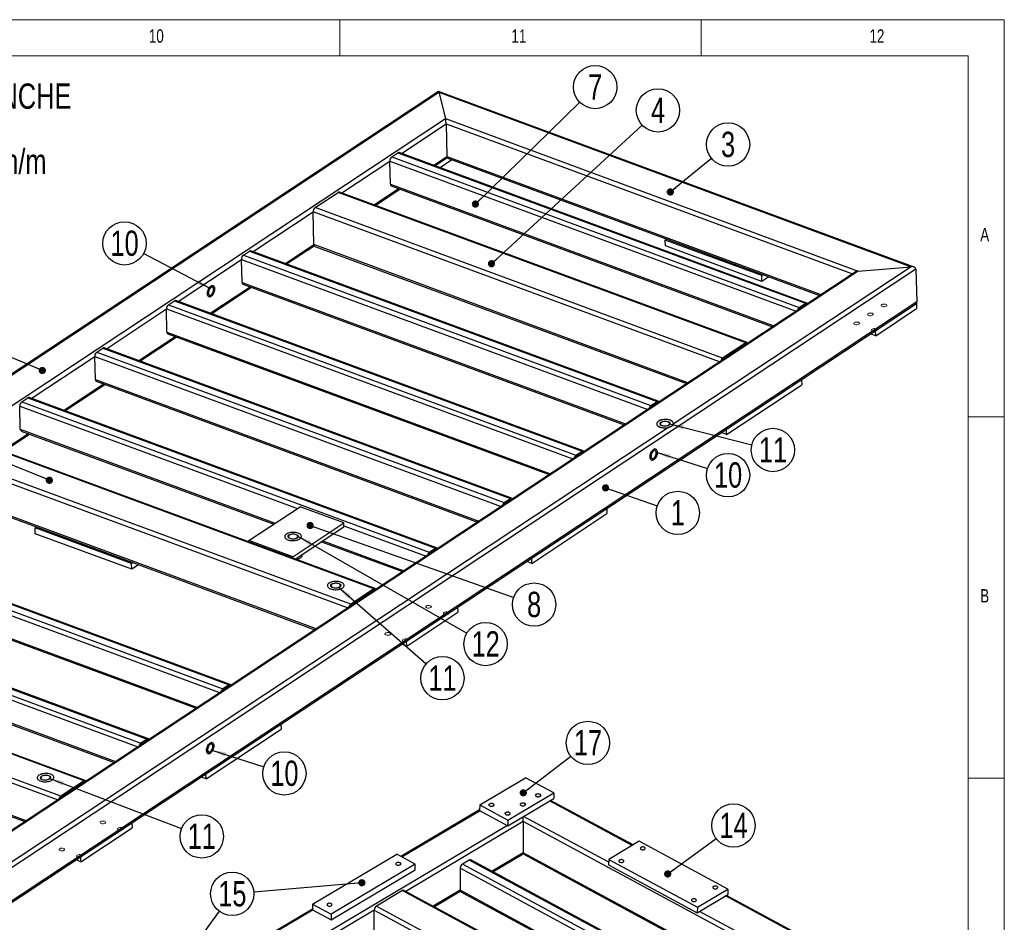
# Model space of a CAD drawing. Header units: millimetres. Extents: x 5 to 589, y 5 to 415.
# Tile 15 of 15: x 453 to 589, y 290 to 415. Entities that reach past the tile are written whole.
import ezdxf

# ---------------------------------------------------------------- set-up
doc = ezdxf.new("R2010")
doc.units = ezdxf.units.MM
doc.layers.add('NOTES', color=6, linetype='Continuous')
doc.layers.add('TRAIT-FINS', color=9, linetype='Continuous')
doc.layers.add('TRAIT-FORT', color=4, linetype='Continuous', lineweight=25)
doc.styles.add('SLDTEXTSTYLE0', font='TXT', dxfattribs={"width": 0.75})
doc.dimstyles.new('SLDDIMSTYLE8', dxfattribs={"dimtxt": 0.18, "dimasz": 1, "dimexe": 0, "dimexo": 0.0625, "dimgap": 0, "dimtad": 0, "dimtih": 1, "dimtoh": 1, "dimdec": 0, "dimrnd": 1e-09, "dimzin": 0, "dimdsep": 46, "dimtxsty": 'Standard', "dimblk1": 'DOT', "dimblk2": 'DOT', "dimsah": 1, "dimcen": 0.09, "dimadec": 0, "dimazin": 0, "dimtfac": 1, "dimtdec": 0, "dimtofl": 0, "dimtmove": 0, "dimatfit": 3, "dimldrblk": 'DOT', "dimfxl": 1, "dimfrac": 2, "dimtolj": 1, "dimtzin": 0, "dimarcsym": 0})
doc.dimstyles.new('SLDDIMSTYLE9', dxfattribs={"dimtxt": 0.18, "dimasz": 2, "dimexe": 0, "dimexo": 0.0625, "dimgap": 0, "dimtad": 0, "dimtih": 1, "dimtoh": 1, "dimdec": 0, "dimrnd": 1e-09, "dimzin": 0, "dimdsep": 46, "dimtxsty": 'Standard', "dimsah": 1, "dimcen": 0.09, "dimadec": 0, "dimazin": 0, "dimtfac": 2, "dimtdec": 0, "dimtofl": 0, "dimtmove": 0, "dimatfit": 3, "dimfxl": 1, "dimfrac": 2, "dimtolj": 1, "dimtzin": 0, "dimarcsym": 0})

# ---------------------------------------------------------------- blocks, each defined once
blk = doc.blocks.new('SW_NOTE_0')
at = {"layer": 'NOTES', "color": 0, "char_height": 3.5, "attachment_point": 1, "style": 'SLDTEXTSTYLE0'}
for s, insert in [('SOUDURES :  A=3 CONTINUE ETANCHE', (0, 4.51)), ('TOLERANCE GENERALE : ± 1 mm', (0, -0.01)), ('TOLERANCE DE PLANEITE : ± 1 mm/m', (0, -4.54)), ('PEINTURE EPOXY EP: 60µ', (0, -9.07)), ('COULEUR : BLANC RAL 9010', (0, -13.59))]:
    blk.add_mtext(s, dxfattribs=dict(at, insert=insert))
blk = doc.blocks.new('SW_NOTE_7')
at = {"layer": 'NOTES', "color": 0}
blk.add_circle((2.83, -0.98), 3, dxfattribs=at)
at = {"layer": 'NOTES', "color": 0, "insert": (2.84, 0.79), "char_height": 3.5, "attachment_point": 2, "style": 'SLDTEXTSTYLE0'}
blk.add_mtext('1', dxfattribs=at)
blk = doc.blocks.new('_DOT')
at = {"color": 0, "linetype": 'ByBlock', "lineweight": -2}
blk.add_line((-0.5, 0), (-1, 0), dxfattribs=at)
at = {"color": 0, "linetype": 'ByBlock', "const_width": 0.5}
blk.add_lwpolyline([(-0.25, 0, 1), (0.25, 0, 1)], format="xyb", close=True, dxfattribs=at)
blk = doc.blocks.new('SW_NOTE_8')
at = {"layer": 'NOTES', "color": 0}
blk.add_circle((2.31, 1.9), 3, dxfattribs=at)
at = {"layer": 'NOTES', "color": 0, "insert": (2.32, 3.67), "char_height": 3.5, "attachment_point": 2, "style": 'SLDTEXTSTYLE0'}
blk.add_mtext('3', dxfattribs=at)
blk = doc.blocks.new('SW_NOTE_11')
at = {"layer": 'NOTES', "color": 0}
blk.add_circle((2.2, 2.03), 3, dxfattribs=at)
at = {"layer": 'NOTES', "color": 0, "insert": (2.21, 3.8), "char_height": 3.5, "attachment_point": 2, "style": 'SLDTEXTSTYLE0'}
blk.add_mtext('4', dxfattribs=at)
blk = doc.blocks.new('SW_NOTE_14')
at = {"layer": 'NOTES', "color": 0}
blk.add_circle((2.14, 2.09), 3, dxfattribs=at)
at = {"layer": 'NOTES', "color": 0, "insert": (2.15, 3.86), "char_height": 3.5, "attachment_point": 2, "style": 'SLDTEXTSTYLE0'}
blk.add_mtext('7', dxfattribs=at)
blk = doc.blocks.new('SW_NOTE_16')
at = {"layer": 'NOTES', "color": 0}
blk.add_circle((2.82, -1), 3, dxfattribs=at)
at = {"layer": 'NOTES', "color": 0, "insert": (2.83, 0.77), "char_height": 3.5, "attachment_point": 2, "style": 'SLDTEXTSTYLE0'}
blk.add_mtext('8', dxfattribs=at)
blk = doc.blocks.new('SW_NOTE_17')
at = {"layer": 'NOTES', "color": 0}
blk.add_circle((2.85, -0.91), 3, dxfattribs=at)
at = {"layer": 'NOTES', "color": 0, "insert": (2.86, 0.86), "char_height": 3.5, "attachment_point": 2, "style": 'SLDTEXTSTYLE0'}
blk.add_mtext('10', dxfattribs=at)
blk = doc.blocks.new('SW_NOTE_18')
at = {"layer": 'NOTES', "color": 0}
blk.add_circle((2.9, -0.73), 3, dxfattribs=at)
at = {"layer": 'NOTES', "color": 0, "insert": (2.91, 1.04), "char_height": 3.5, "attachment_point": 2, "style": 'SLDTEXTSTYLE0'}
blk.add_mtext('11', dxfattribs=at)
blk = doc.blocks.new('SW_NOTE_19')
at = {"layer": 'NOTES', "color": 0}
blk.add_circle((2.25, -1.97), 3, dxfattribs=at)
at = {"layer": 'NOTES', "color": 0, "insert": (2.26, -0.2), "char_height": 3.5, "attachment_point": 2, "style": 'SLDTEXTSTYLE0'}
blk.add_mtext('11', dxfattribs=at)
blk = doc.blocks.new('SW_NOTE_20')
at = {"layer": 'NOTES', "color": 0}
blk.add_circle((2.8, -1.07), 3, dxfattribs=at)
at = {"layer": 'NOTES', "color": 0, "insert": (2.81, 0.7), "char_height": 3.5, "attachment_point": 2, "style": 'SLDTEXTSTYLE0'}
blk.add_mtext('11', dxfattribs=at)
blk = doc.blocks.new('SW_NOTE_21')
at = {"layer": 'NOTES', "color": 0}
blk.add_circle((2.85, -0.91), 3, dxfattribs=at)
at = {"layer": 'NOTES', "color": 0, "insert": (2.86, 0.86), "char_height": 3.5, "attachment_point": 2, "style": 'SLDTEXTSTYLE0'}
blk.add_mtext('10', dxfattribs=at)
blk = doc.blocks.new('SW_NOTE_23')
at = {"layer": 'NOTES', "color": 0}
blk.add_circle((-2.65, 1.39), 3, dxfattribs=at)
at = {"layer": 'NOTES', "color": 0, "insert": (-2.64, 3.16), "char_height": 3.5, "attachment_point": 2, "style": 'SLDTEXTSTYLE0'}
blk.add_mtext('10', dxfattribs=at)
blk = doc.blocks.new('SW_NOTE_25')
at = {"layer": 'NOTES', "color": 0}
blk.add_circle((2.6, -1.49), 3, dxfattribs=at)
at = {"layer": 'NOTES', "color": 0, "insert": (2.61, 0.28), "char_height": 3.5, "attachment_point": 2, "style": 'SLDTEXTSTYLE0'}
blk.add_mtext('12', dxfattribs=at)
blk = doc.blocks.new('SW_NOTE_27')
at = {"layer": 'NOTES', "color": 0}
blk.add_circle((2.41, 1.77), 3, dxfattribs=at)
at = {"layer": 'NOTES', "color": 0, "insert": (2.42, 3.54), "char_height": 3.5, "attachment_point": 2, "style": 'SLDTEXTSTYLE0'}
blk.add_mtext('14', dxfattribs=at)
blk = doc.blocks.new('SW_NOTE_29')
at = {"layer": 'NOTES', "color": 0}
blk.add_circle((2.37, 1.83), 3, dxfattribs=at)
at = {"layer": 'NOTES', "color": 0, "insert": (2.38, 3.6), "char_height": 3.5, "attachment_point": 2, "style": 'SLDTEXTSTYLE0'}
blk.add_mtext('17', dxfattribs=at)
blk = doc.blocks.new('SW_NOTE_32')
at = {"layer": 'NOTES', "color": 0}
blk.add_circle((-2.98, -0.25), 3, dxfattribs=at)
at = {"layer": 'NOTES', "color": 0, "insert": (-2.97, 1.51), "char_height": 3.5, "attachment_point": 2, "style": 'SLDTEXTSTYLE0'}
blk.add_mtext('15', dxfattribs=at)

msp = doc.modelspace()

# ---------------------------------------------------------------- linework, layer by layer
at = {"lineweight": 18}
for p, q in [((589, 415), (5, 415)), ((497, 415), (497, 410)), ((547, 410), (547, 415)), ((589, 5), (589, 415)), ((584, 410), (10, 410)), ((584, 10), (584, 410)), ((584, 360), (589, 360)), ((589, 310), (584, 310))]:
    msp.add_line(p, q, dxfattribs=at)
at = {"layer": 'TRAIT-FINS', "lineweight": 18, "flags": 128}
for points in [[(572.1, 375.3), (572.23, 375.26), (572.38, 375.26), (572.53, 375.29), (572.64, 375.34), (572.71, 375.41), (572.72, 375.48), (572.67, 375.55), (572.57, 375.61), (572.44, 375.64), (572.29, 375.64), (572.15, 375.62), (572.03, 375.56), (571.96, 375.5), (571.95, 375.42), (572, 375.35), (572.1, 375.3)], [(570.21, 374.05), (570.34, 374.01), (570.49, 374.01), (570.64, 374.04), (570.75, 374.09), (570.82, 374.16), (570.83, 374.23), (570.78, 374.3), (570.68, 374.36), (570.55, 374.39), (570.4, 374.39), (570.26, 374.36), (570.14, 374.31), (570.08, 374.25), (570.06, 374.17), (570.11, 374.1), (570.21, 374.05)], [(568.32, 372.8), (568.45, 372.76), (568.6, 372.76), (568.75, 372.79), (568.86, 372.84), (568.93, 372.91), (568.94, 372.98), (568.89, 373.05), (568.79, 373.11), (568.66, 373.14), (568.51, 373.14), (568.37, 373.11), (568.25, 373.06), (568.19, 373), (568.18, 372.92), (568.22, 372.85), (568.32, 372.8)], [(570.75, 371.9), (570.88, 371.87), (571.03, 371.87), (571.17, 371.89), (571.29, 371.94), (571.35, 372.01), (571.37, 372.09), (571.32, 372.16), (571.22, 372.21), (571.09, 372.24), (570.94, 372.25), (570.79, 372.22), (570.68, 372.17), (570.61, 372.1), (570.6, 372.02), (570.65, 371.95), (570.75, 371.9)], [(542.47, 359.37), (542.65, 359.27), (542.74, 359.13), (542.72, 358.99), (542.59, 358.86), (542.38, 358.76), (542.11, 358.71), (541.82, 358.72), (541.57, 358.78), (541.38, 358.88), (541.29, 359.02), (541.31, 359.16), (541.44, 359.29), (541.65, 359.39), (541.92, 359.44), (542.21, 359.43), (542.47, 359.37)], [(490.96, 343.75), (491.15, 343.65), (491.24, 343.51), (491.22, 343.37), (491.09, 343.24), (490.87, 343.14), (490.6, 343.09), (490.32, 343.1), (490.06, 343.16), (489.87, 343.26), (489.78, 343.39), (489.8, 343.54), (489.93, 343.67), (490.15, 343.77), (490.42, 343.82), (490.71, 343.81), (490.96, 343.75)], [(496.87, 336.97), (497.06, 336.86), (497.15, 336.73), (497.13, 336.58), (497, 336.45), (496.78, 336.36), (496.51, 336.31), (496.23, 336.31), (495.97, 336.37), (495.78, 336.47), (495.69, 336.61), (495.71, 336.75), (495.84, 336.88), (496.06, 336.98), (496.33, 337.03), (496.62, 337.02), (496.87, 336.97)], [(509.04, 333.57), (509.17, 333.54), (509.32, 333.54), (509.47, 333.56), (509.58, 333.61), (509.65, 333.68), (509.66, 333.76), (509.61, 333.83), (509.51, 333.88), (509.38, 333.91), (509.23, 333.91), (509.09, 333.89), (508.97, 333.84), (508.9, 333.77), (508.89, 333.69), (508.94, 333.62), (509.04, 333.57)], [(511.47, 332.67), (511.6, 332.64), (511.75, 332.64), (511.89, 332.67), (512.01, 332.72), (512.07, 332.79), (512.08, 332.86), (512.04, 332.93), (511.94, 332.99), (511.8, 333.02), (511.66, 333.02), (511.51, 332.99), (511.4, 332.94), (511.33, 332.87), (511.32, 332.8), (511.37, 332.73), (511.47, 332.67)], [(503.37, 329.82), (503.5, 329.79), (503.65, 329.78), (503.8, 329.81), (503.91, 329.86), (503.98, 329.93), (503.99, 330.01), (503.94, 330.08), (503.84, 330.13), (503.71, 330.16), (503.56, 330.16), (503.42, 330.14), (503.3, 330.09), (503.24, 330.02), (503.23, 329.94), (503.27, 329.87), (503.37, 329.82)], [(505.8, 328.92), (505.93, 328.89), (506.08, 328.89), (506.22, 328.92), (506.34, 328.97), (506.4, 329.04), (506.42, 329.11), (506.37, 329.18), (506.27, 329.23), (506.14, 329.27), (505.99, 329.27), (505.84, 329.24), (505.73, 329.19), (505.66, 329.12), (505.65, 329.05), (505.7, 328.98), (505.8, 328.92)], [(456.68, 310.37), (456.87, 310.27), (456.96, 310.13), (456.94, 309.99), (456.81, 309.86), (456.59, 309.76), (456.32, 309.71), (456.03, 309.72), (455.78, 309.78), (455.59, 309.88), (455.5, 310.01), (455.52, 310.16), (455.65, 310.29), (455.87, 310.38), (456.14, 310.43), (456.42, 310.43), (456.68, 310.37)], [(524.18, 307.46), (524.09, 307.53), (524.06, 307.61), (524.09, 307.7), (524.17, 307.77), (524.29, 307.82), (524.43, 307.83), (524.58, 307.82), (524.71, 307.77), (524.8, 307.7), (524.83, 307.62), (524.8, 307.54), (524.72, 307.47), (524.6, 307.42), (524.45, 307.4), (524.31, 307.41), (524.18, 307.46)], [(517.71, 306.15), (517.63, 306.22), (517.59, 306.3), (517.62, 306.39), (517.7, 306.46), (517.82, 306.51), (517.97, 306.52), (518.11, 306.51), (518.24, 306.46), (518.33, 306.39), (518.36, 306.31), (518.34, 306.23), (518.26, 306.16), (518.13, 306.11), (517.99, 306.09), (517.84, 306.1), (517.71, 306.15)], [(522.06, 306.2), (521.98, 306.27), (521.94, 306.36), (521.97, 306.44), (522.05, 306.51), (522.17, 306.56), (522.32, 306.58), (522.46, 306.56), (522.59, 306.52), (522.68, 306.45), (522.71, 306.36), (522.69, 306.28), (522.61, 306.21), (522.48, 306.16), (522.34, 306.14), (522.19, 306.16), (522.06, 306.2)], [(463.93, 303.72), (464.06, 303.69), (464.21, 303.69), (464.35, 303.71), (464.47, 303.76), (464.54, 303.83), (464.55, 303.91), (464.5, 303.98), (464.4, 304.03), (464.27, 304.06), (464.12, 304.07), (463.97, 304.04), (463.86, 303.99), (463.79, 303.92), (463.78, 303.84), (463.83, 303.77), (463.93, 303.72)], [(519.95, 304.95), (519.86, 305.01), (519.83, 305.1), (519.85, 305.18), (519.93, 305.25), (520.05, 305.3), (520.2, 305.32), (520.35, 305.31), (520.47, 305.26), (520.56, 305.19), (520.59, 305.11), (520.57, 305.02), (520.49, 304.95), (520.37, 304.9), (520.22, 304.89), (520.07, 304.9), (519.95, 304.95)], [(466.36, 302.82), (466.49, 302.79), (466.64, 302.79), (466.78, 302.82), (466.9, 302.87), (466.96, 302.94), (466.97, 303.01), (466.93, 303.08), (466.83, 303.14), (466.69, 303.17), (466.54, 303.17), (466.4, 303.14), (466.29, 303.09), (466.22, 303.02), (466.21, 302.95), (466.26, 302.88), (466.36, 302.82)], [(458.26, 299.97), (458.39, 299.94), (458.54, 299.94), (458.69, 299.96), (458.8, 300.01), (458.87, 300.08), (458.88, 300.16), (458.83, 300.23), (458.73, 300.28), (458.6, 300.31), (458.45, 300.31), (458.31, 300.29), (458.19, 300.24), (458.13, 300.17), (458.11, 300.09), (458.16, 300.02), (458.26, 299.97)], [(460.69, 299.07), (460.82, 299.04), (460.97, 299.04), (461.11, 299.07), (461.23, 299.12), (461.29, 299.19), (461.31, 299.26), (461.26, 299.33), (461.16, 299.39), (461.03, 299.42), (460.88, 299.42), (460.73, 299.39), (460.62, 299.34), (460.55, 299.27), (460.54, 299.2), (460.59, 299.13), (460.69, 299.07)]]:
    msp.add_lwpolyline(points, dxfattribs=at)
at = {"layer": 'TRAIT-FORT', "lineweight": 25}
for p, q in [((510.64, 405.06), (375.25, 315.48)), ((576.5, 380.76), (510.65, 405.06)), ((375.69, 315.62), (510.69, 404.95)), ((510.69, 404.95), (511.61, 401.3)), ((510.69, 404.95), (576.11, 380.81)), ((383.03, 316.22), (511.61, 401.3)), ((511.61, 401.3), (568.77, 380.21)), ((505.51, 396.49), (511.7, 400.58)), ((511.7, 400.58), (511.82, 396.05)), ((511.7, 400.58), (567.96, 379.82)), ((497.25, 391.02), (503.9, 395.42)), ((503.99, 392.22), (503.9, 395.42)), ((503.9, 395.42), (560.17, 374.66)), ((504.18, 396.01), (505.03, 396.57)), ((504.18, 396.01), (560.61, 375.18)), ((505.03, 396.57), (561.46, 375.75)), ((561.64, 375.78), (505.2, 396.6)), ((509.99, 394.84), (511.82, 396.05)), ((510.16, 394.77), (511.8, 395.86)), ((512.5, 395.59), (510.87, 394.51)), ((511.8, 395.86), (563.42, 376.81)), ((511.82, 396.05), (563.61, 376.94)), ((501.72, 389.37), (505.11, 391.61)), ((501.89, 389.3), (505.28, 391.55)), ((503.99, 392.22), (557.1, 372.63)), ((504.11, 391.98), (556.9, 372.5)), ((493.55, 388.98), (496.76, 391.1)), ((553.2, 370.28), (496.76, 391.1)), ((553.37, 370.31), (496.93, 391.13)), ((549.99, 368.15), (493.55, 388.98)), ((484.97, 382.89), (493.28, 388.39)), ((493.4, 383.86), (493.28, 388.39)), ((549.54, 367.63), (493.28, 388.39)), ((542.05, 384.5), (542.24, 384.62)), ((489.44, 381.24), (493.4, 383.86)), ((489.61, 381.18), (493.43, 383.7)), ((545.19, 364.75), (493.4, 383.86)), ((493.52, 383.61), (544.99, 364.62)), ((555.4, 379.57), (542.05, 384.5)), ((542.07, 383.7), (542.05, 384.5)), ((555.42, 378.77), (542.07, 383.7)), ((474.58, 376.01), (483.36, 381.82)), ((483.44, 378.63), (483.36, 381.82)), ((483.36, 381.82), (539.62, 361.06)), ((483.63, 382.41), (484.48, 382.97)), ((483.63, 382.41), (540.07, 361.59)), ((484.48, 382.97), (540.92, 362.15)), ((541.09, 362.18), (484.65, 383.01)), ((576.77, 380.46), (441.2, 290.76)), ((576.11, 380.81), (543.15, 359)), ((568.77, 380.21), (576.11, 380.81)), ((576.77, 380.46), (576.89, 375.93)), ((568.34, 380.07), (440.15, 295.24)), ((568.77, 380.21), (440.2, 295.13)), ((555.59, 379.7), (555.4, 379.57)), ((555.42, 378.77), (555.4, 379.57)), ((556.38, 379.41), (555.42, 378.77)), ((479.05, 374.36), (484.56, 378.01)), ((479.22, 374.3), (484.74, 377.95)), ((483.44, 378.63), (536.55, 359.03)), ((483.56, 378.38), (536.35, 358.9)), ((441.3, 286.04), (576.69, 375.62)), ((576.89, 375.93), (441.32, 286.23)), ((473.24, 375.54), (474.09, 376.1)), ((473.24, 375.54), (529.67, 354.71)), ((474.09, 376.1), (530.53, 355.27)), ((530.7, 355.31), (474.26, 376.13)), ((560.61, 375.18), (561.46, 375.75)), ((560.62, 374.98), (561.47, 375.55)), ((561.42, 375.51), (561.44, 375.5)), ((571.19, 371.25), (576.85, 375)), ((576.83, 375.76), (576.85, 375)), ((464.66, 369.45), (472.96, 374.95)), ((473.05, 371.75), (472.96, 374.95)), ((472.96, 374.95), (529.23, 354.19)), ((469.13, 367.8), (474.17, 371.14)), ((469.3, 367.74), (474.34, 371.07)), ((473.05, 371.75), (526.16, 352.15)), ((473.17, 371.5), (525.96, 352.03)), ((571.19, 371.25), (570.48, 371.51)), ((571.19, 371.25), (571.17, 371.97)), ((463.32, 368.97), (464.17, 369.53)), ((464.17, 369.53), (520.61, 348.71)), ((520.78, 348.74), (464.34, 369.57)), ((553.2, 370.28), (549.99, 368.15)), ((553.2, 370.08), (549.99, 367.95)), ((553.18, 370.03), (553.15, 370.04)), ((454.26, 362.57), (463.04, 368.38)), ((463.13, 365.19), (463.04, 368.38)), ((463.04, 368.38), (519.31, 347.62)), ((463.32, 368.97), (519.76, 348.15)), ((458.74, 360.92), (464.25, 364.57)), ((458.91, 360.86), (464.42, 364.51)), ((463.13, 365.19), (516.24, 345.59)), ((463.25, 364.94), (516.04, 345.46)), ((550.54, 357.59), (560.94, 364.47)), ((560.92, 365.19), (560.94, 364.47)), ((510.38, 341.87), (453.95, 362.69)), ((452.74, 358.31), (452.65, 361.51)), ((452.65, 361.51), (491.1, 347.32)), ((452.93, 362.09), (453.78, 362.66)), ((452.93, 362.09), (509.36, 341.27)), ((453.78, 362.66), (510.21, 341.83)), ((540.07, 361.59), (540.92, 362.15)), ((540.07, 361.39), (540.92, 361.95)), ((540.87, 361.92), (540.9, 361.91)), ((542.48, 358.56), (441.11, 291.48)), ((450.23, 355.3), (453.86, 357.7)), ((450.41, 355.23), (454.03, 357.63)), ((452.74, 358.31), (488.02, 345.29)), ((452.86, 358.06), (487.83, 345.16)), ((550.54, 357.59), (549.84, 357.85)), ((550.54, 357.59), (550.52, 358.31)), ((501.71, 336.21), (445.27, 357.03)), ((501.88, 336.24), (445.44, 357.06)), ((498.5, 334.08), (442.06, 354.91)), ((529.67, 354.71), (530.53, 355.27)), ((529.68, 354.51), (530.53, 355.07)), ((530.48, 355.04), (530.5, 355.03)), ((498.05, 333.56), (441.79, 354.32)), ((493.7, 330.68), (441.91, 349.79)), ((442.03, 349.54), (493.51, 330.55)), ((519.76, 348.15), (520.61, 348.71)), ((519.76, 347.95), (520.61, 348.51)), ((520.56, 348.48), (520.59, 348.47)), ((484.4, 342.89), (491.48, 347.58)), ((497.55, 345.34), (491.48, 347.58)), ((523.57, 339.74), (533.96, 346.62)), ((533.94, 347.34), (533.96, 346.62)), ((490.46, 340.65), (497.55, 345.34)), ((497.56, 344.81), (497.55, 345.34)), ((425.2, 343.75), (481.64, 322.92)), ((481.81, 322.96), (425.37, 343.78)), ((454.78, 344.64), (454.97, 344.77)), ((468.14, 339.72), (454.78, 344.64)), ((454.81, 343.84), (454.78, 344.64)), ((468.16, 338.92), (454.81, 343.84)), ((490.8, 340.33), (497.56, 344.81)), ((497.56, 344.94), (508.92, 340.75)), ((424.07, 342.6), (480.34, 321.84)), ((424.35, 343.19), (480.79, 322.36)), ((484.4, 342.69), (484.4, 342.89)), ((490.46, 340.65), (484.4, 342.89)), ((494.43, 342.73), (505.65, 338.59)), ((494.62, 342.86), (505.85, 338.71)), ((491.74, 340.82), (491.73, 340.95)), ((509.36, 341.27), (510.21, 341.83)), ((509.37, 341.07), (510.22, 341.63)), ((510.17, 341.6), (510.19, 341.59)), ((468.33, 339.84), (468.14, 339.72)), ((468.16, 338.92), (468.14, 339.72)), ((469.11, 339.55), (468.16, 338.92)), ((490.47, 340.45), (490.46, 340.65)), ((523.57, 339.74), (522.86, 340.01)), ((523.57, 339.74), (523.55, 340.46)), ((424.16, 339.4), (477.27, 319.8)), ((424.28, 339.15), (477.07, 319.68)), ((413.01, 335.68), (469.45, 314.86)), ((413.86, 336.25), (470.3, 315.42)), ((470.47, 315.46), (414.03, 336.28)), ((501.71, 336.21), (498.5, 334.08)), ((501.72, 336.01), (498.5, 333.88)), ((501.69, 335.97), (501.67, 335.97)), ((412.74, 335.1), (469, 314.34)), ((506.24, 328.27), (513.32, 332.96)), ((513.3, 333.68), (513.32, 332.96)), ((412.82, 331.9), (465.93, 312.3)), ((412.95, 331.65), (465.74, 312.17)), ((461.56, 309.64), (405.12, 330.46)), ((461.73, 309.67), (405.29, 330.5)), ((506.24, 328.27), (506.22, 328.99)), ((457.9, 306.99), (401.64, 327.75)), ((458.35, 307.51), (401.91, 328.34)), ((506.24, 328.27), (505.53, 328.54)), ((453.55, 304.11), (401.76, 323.22)), ((401.88, 322.98), (453.36, 303.98)), ((481.64, 322.92), (480.79, 322.36)), ((481.64, 322.72), (480.79, 322.16)), ((481.59, 322.69), (481.62, 322.68)), ((478.46, 309.9), (488.85, 316.77)), ((488.83, 317.49), (488.85, 316.77)), ((470.3, 315.42), (469.45, 314.86)), ((470.3, 315.22), (469.45, 314.66)), ((470.25, 315.19), (470.28, 315.18)), ((461.56, 309.64), (458.35, 307.51)), ((478.46, 309.9), (477.75, 310.16)), ((478.46, 309.9), (478.44, 310.61)), ((516.35, 306.29), (522.7, 310.06)), ((526.61, 307.95), (522.7, 310.06)), ((461.57, 309.44), (458.35, 307.31)), ((461.54, 309.4), (461.52, 309.41)), ((520.25, 304.18), (526.61, 307.95)), ((520.25, 303.42), (526.6, 307.19)), ((537.46, 300.68), (526.02, 306.84)), ((537.59, 300.75), (526.15, 306.92)), ((526.61, 307.95), (526.6, 307.19)), ((516.34, 305.62), (505.45, 299.15)), ((516.4, 305.5), (505.59, 299.07)), ((516.35, 306.29), (516.34, 305.53)), ((516.34, 305.53), (520.25, 303.42)), ((516.35, 306.29), (520.25, 304.18)), ((520.25, 304.18), (520.25, 303.42)), ((534.22, 298.35), (522.42, 304.71)), ((520.19, 303.45), (455.41, 264.98)), ((461.13, 298.42), (468.21, 303.11)), ((468.19, 303.83), (468.21, 303.11)), ((522.38, 303.99), (506.12, 294.33)), ((522.38, 303.99), (522.36, 299.67)), ((573.56, 276.39), (522.38, 303.99)), ((538.45, 301.26), (534.22, 298.75)), ((550.73, 294.64), (538.45, 301.26)), ((461.13, 298.42), (460.42, 298.69)), ((461.13, 298.42), (461.11, 299.14)), ((493.21, 292.55), (504.86, 299.47)), ((507.43, 298.08), (504.86, 299.47)), ((514.91, 298.67), (513.96, 298.1)), ((565.9, 271.18), (514.91, 298.67)), ((566.02, 271.25), (515.13, 298.69)), ((522.36, 299.67), (518.06, 297.12)), ((518.19, 297.04), (522.36, 299.51)), ((570.33, 273.81), (522.36, 299.67)), ((522.36, 299.51), (570.19, 273.72)), ((534.22, 298.75), (534.21, 297.99)), ((534.22, 298.75), (546.5, 292.13)), ((507.43, 298.08), (495.78, 291.17)), ((495.78, 290.41), (507.42, 297.32)), ((507.42, 297.32), (507.43, 298.08)), ((513.64, 297.53), (513.63, 294.49)), ((564.29, 270.22), (513.64, 297.53)), ((564.95, 270.61), (513.96, 298.1)), ((534.21, 297.99), (546.49, 291.37)), ((546.5, 292.13), (550.73, 294.64)), ((550.73, 294.64), (550.73, 293.88)), ((505.65, 294.44), (502.06, 292.3)), ((505.65, 294.44), (557.56, 266.45)), ((557.78, 266.47), (505.87, 294.46)), ((513.63, 294.49), (509.91, 292.28)), ((510.05, 292.21), (513.66, 294.35)), ((561.6, 268.62), (513.63, 294.49)), ((513.73, 294.27), (561.45, 268.54)), ((546.49, 291.37), (550.73, 293.88)), ((577.81, 278.92), (550.41, 293.69)), ((577.94, 278.99), (550.54, 293.77)), ((493.21, 291.88), (475.22, 281.2)), ((493.21, 292.55), (493.21, 291.79)), ((493.21, 292.55), (495.78, 291.17)), ((493.21, 291.79), (495.78, 290.41)), ((502.06, 292.3), (553.96, 264.31)), ((546.5, 292.13), (546.49, 291.37)), ((501.74, 291.73), (448.42, 260.07)), ((493.27, 291.76), (485.23, 286.99)), ((495.78, 291.17), (495.78, 290.41)), ((501.72, 287.42), (501.74, 291.73)), ((501.74, 291.73), (553.5, 263.82)), ((574.21, 276.78), (546.81, 291.56))]:
    msp.add_line(p, q, dxfattribs=at)
at = {"layer": 'TRAIT-FORT', "lineweight": 25, "flags": 128}
for points in [[(479.17, 376.71), (479.26, 376.78), (479.34, 376.88), (479.42, 376.99), (479.5, 377.12), (479.55, 377.25), (479.6, 377.39), (479.63, 377.54), (479.64, 377.67), (479.64, 377.8), (479.62, 377.92), (479.58, 378.02), (479.53, 378.1), (479.47, 378.15), (479.39, 378.18), (479.31, 378.18), (479.22, 378.16), (479.13, 378.11), (479.04, 378.04), (478.95, 377.95), (478.87, 377.83), (478.8, 377.71), (478.74, 377.57), (478.7, 377.43), (478.67, 377.29), (478.65, 377.15), (478.66, 377.02), (478.68, 376.91), (478.71, 376.81), (478.76, 376.73), (478.83, 376.67), (478.9, 376.64), (478.99, 376.64), (479.07, 376.66), (479.17, 376.71)], [(479.17, 376.71), (479.07, 376.66), (478.99, 376.64), (478.9, 376.64), (478.83, 376.67), (478.76, 376.73), (478.71, 376.81), (478.68, 376.91), (478.66, 377.02), (478.65, 377.15), (478.67, 377.29), (478.7, 377.43), (478.74, 377.57), (478.8, 377.71), (478.87, 377.83), (478.95, 377.95), (479.04, 378.04), (479.13, 378.11), (479.22, 378.16), (479.31, 378.18), (479.39, 378.18), (479.47, 378.15), (479.53, 378.1), (479.58, 378.02), (479.62, 377.92), (479.64, 377.8), (479.64, 377.67), (479.63, 377.54), (479.6, 377.39), (479.55, 377.25), (479.5, 377.12), (479.42, 376.99), (479.34, 376.88), (479.26, 376.78), (479.17, 376.71)], [(479.16, 376.91), (479.24, 376.97), (479.31, 377.06), (479.37, 377.16), (479.43, 377.27), (479.47, 377.39), (479.49, 377.5), (479.5, 377.62), (479.49, 377.72), (479.47, 377.81), (479.43, 377.89), (479.38, 377.94), (479.32, 377.96), (479.25, 377.96), (479.17, 377.93), (479.1, 377.88), (479.02, 377.81), (478.95, 377.72), (478.89, 377.61), (478.85, 377.5), (478.81, 377.38), (478.8, 377.26), (478.79, 377.15), (478.81, 377.05), (478.84, 376.97), (478.89, 376.91), (478.94, 376.87), (479.01, 376.86), (479.08, 376.87), (479.16, 376.91)], [(541.1, 359.41), (541.01, 359.34), (540.93, 359.25), (540.88, 359.17), (540.86, 359.08), (540.87, 358.99), (540.9, 358.91), (540.96, 358.82), (541.04, 358.75), (541.15, 358.68), (541.27, 358.62), (541.42, 358.57), (541.57, 358.53), (541.74, 358.51), (541.92, 358.5), (542.09, 358.5), (542.27, 358.52), (542.44, 358.55), (542.59, 358.59), (542.74, 358.64), (542.87, 358.7), (542.98, 358.78), (543.06, 358.85), (543.12, 358.94), (543.16, 359.03), (543.17, 359.11), (543.15, 359.2), (543.1, 359.29), (543.03, 359.37), (542.94, 359.44), (542.82, 359.5), (542.69, 359.56), (542.54, 359.6), (542.37, 359.63), (542.2, 359.65), (542.03, 359.65), (541.85, 359.64), (541.68, 359.62), (541.51, 359.58), (541.36, 359.54), (541.22, 359.48), (541.1, 359.41)], [(543.15, 359), (543.17, 359.09), (543.16, 359.18), (543.12, 359.27), (543.05, 359.35), (542.96, 359.42), (542.85, 359.49), (542.71, 359.55), (542.56, 359.59), (542.4, 359.63), (542.22, 359.65), (542.04, 359.65), (541.87, 359.64), (541.69, 359.62), (541.52, 359.59), (541.37, 359.54), (541.23, 359.48), (541.1, 359.41), (541.01, 359.33), (540.93, 359.25), (540.88, 359.16), (540.86, 359.07), (540.87, 358.98), (540.9, 358.9), (540.97, 358.81), (541.05, 358.74), (541.16, 358.67), (541.29, 358.61), (541.44, 358.56), (541.61, 358.53), (541.78, 358.51), (541.96, 358.5), (542.14, 358.5), (542.31, 358.52), (542.48, 358.56)], [(541.51, 359.26), (541.44, 359.2), (541.39, 359.14), (541.37, 359.07), (541.38, 359.01), (541.42, 358.94), (541.48, 358.88), (541.57, 358.84), (541.68, 358.8), (541.8, 358.77), (541.93, 358.76), (542.06, 358.76), (542.19, 358.77), (542.32, 358.8), (542.43, 358.84), (542.52, 358.89), (542.59, 358.95), (542.64, 359.01), (542.66, 359.08), (542.65, 359.14), (542.61, 359.21), (542.55, 359.26), (542.46, 359.31), (542.35, 359.35), (542.23, 359.38), (542.1, 359.39), (541.97, 359.39), (541.84, 359.38), (541.71, 359.35), (541.6, 359.31), (541.51, 359.26)], [(540.46, 354.1), (540.55, 354.17), (540.64, 354.26), (540.72, 354.38), (540.79, 354.5), (540.85, 354.64), (540.89, 354.78), (540.92, 354.92), (540.94, 355.06), (540.93, 355.19), (540.91, 355.3), (540.88, 355.4), (540.82, 355.48), (540.76, 355.54), (540.68, 355.56), (540.6, 355.57), (540.51, 355.55), (540.42, 355.5), (540.33, 355.42), (540.24, 355.33), (540.16, 355.22), (540.09, 355.09), (540.03, 354.96), (539.99, 354.82), (539.96, 354.67), (539.94, 354.54), (539.95, 354.41), (539.97, 354.29), (540, 354.19), (540.05, 354.11), (540.12, 354.06), (540.19, 354.03), (540.28, 354.03), (540.37, 354.05), (540.46, 354.1)], [(539.94, 354.47), (539.95, 354.6), (539.97, 354.74), (540.01, 354.89), (540.06, 355.03), (540.13, 355.16), (540.2, 355.28), (540.29, 355.38), (540.38, 355.46), (540.47, 355.52), (540.56, 355.56), (540.64, 355.57), (540.72, 355.55), (540.79, 355.51), (540.85, 355.44), (540.9, 355.36), (540.92, 355.25), (540.94, 355.13), (540.93, 354.99), (540.91, 354.85), (540.87, 354.71), (540.82, 354.57), (540.75, 354.44), (540.68, 354.32), (540.59, 354.21), (540.5, 354.13), (540.41, 354.07), (540.32, 354.03), (540.24, 354.02), (540.16, 354.04), (540.09, 354.08), (540.03, 354.15), (539.98, 354.24), (539.96, 354.35), (539.94, 354.47)], [(540.45, 354.3), (540.53, 354.36), (540.6, 354.44), (540.66, 354.54), (540.72, 354.65), (540.76, 354.77), (540.78, 354.89), (540.79, 355), (540.79, 355.11), (540.76, 355.2), (540.73, 355.27), (540.67, 355.32), (540.61, 355.35), (540.54, 355.35), (540.46, 355.32), (540.39, 355.27), (540.31, 355.2), (540.25, 355.1), (540.19, 355), (540.14, 354.88), (540.11, 354.76), (540.09, 354.65), (540.09, 354.54), (540.1, 354.44), (540.13, 354.36), (540.18, 354.3), (540.24, 354.26), (540.3, 354.25), (540.38, 354.26), (540.45, 354.3)], [(489.6, 343.79), (489.5, 343.72), (489.43, 343.63), (489.38, 343.55), (489.36, 343.46), (489.36, 343.37), (489.4, 343.29), (489.45, 343.2), (489.54, 343.13), (489.64, 343.06), (489.77, 343), (489.91, 342.95), (490.07, 342.91), (490.24, 342.89), (490.41, 342.88), (490.59, 342.88), (490.76, 342.9), (490.93, 342.93), (491.09, 342.97), (491.24, 343.02), (491.36, 343.08), (491.47, 343.16), (491.56, 343.23), (491.62, 343.32), (491.66, 343.41), (491.66, 343.49), (491.65, 343.58), (491.6, 343.67), (491.53, 343.75), (491.44, 343.82), (491.32, 343.88), (491.18, 343.94), (491.03, 343.98), (490.87, 344.01), (490.7, 344.03), (490.52, 344.03), (490.35, 344.02), (490.17, 344), (490.01, 343.96), (489.86, 343.92), (489.72, 343.86), (489.6, 343.79)], [(489.6, 343.79), (489.5, 343.72), (489.43, 343.63), (489.38, 343.55), (489.36, 343.46), (489.36, 343.37), (489.4, 343.29), (489.45, 343.2), (489.54, 343.13), (489.64, 343.06), (489.77, 343), (489.91, 342.95), (490.07, 342.91), (490.24, 342.89), (490.41, 342.88), (490.59, 342.88), (490.76, 342.9), (490.93, 342.93), (491.09, 342.97), (491.24, 343.02), (491.36, 343.08), (491.47, 343.16), (491.56, 343.23), (491.62, 343.32), (491.66, 343.41), (491.66, 343.49), (491.65, 343.58), (491.6, 343.67), (491.53, 343.75), (491.44, 343.82), (491.32, 343.88), (491.18, 343.94), (491.03, 343.98), (490.87, 344.01), (490.7, 344.03), (490.52, 344.03), (490.35, 344.02), (490.17, 344), (490.01, 343.96), (489.86, 343.92), (489.72, 343.86), (489.6, 343.79)], [(490.01, 343.64), (489.93, 343.58), (489.89, 343.52), (489.87, 343.45), (489.88, 343.39), (489.92, 343.32), (489.98, 343.26), (490.07, 343.22), (490.17, 343.18), (490.29, 343.15), (490.42, 343.14), (490.56, 343.14), (490.69, 343.15), (490.81, 343.18), (490.92, 343.22), (491.02, 343.27), (491.09, 343.33), (491.13, 343.39), (491.15, 343.46), (491.14, 343.52), (491.1, 343.59), (491.04, 343.64), (490.96, 343.69), (490.85, 343.73), (490.73, 343.76), (490.6, 343.77), (490.47, 343.77), (490.33, 343.76), (490.21, 343.73), (490.1, 343.69), (490.01, 343.64)], [(491.74, 340.82), (491.73, 340.76), (491.7, 340.67), (491.65, 340.59), (491.57, 340.51), (491.46, 340.44), (491.34, 340.37), (491.2, 340.32), (491.04, 340.27), (490.99, 340.26)], [(495.51, 337), (495.41, 336.93), (495.34, 336.85), (495.29, 336.76), (495.27, 336.67), (495.27, 336.58), (495.31, 336.5), (495.36, 336.42), (495.45, 336.34), (495.55, 336.27), (495.68, 336.21), (495.82, 336.16), (495.98, 336.13), (496.15, 336.1), (496.32, 336.09), (496.5, 336.09), (496.67, 336.11), (496.84, 336.14), (497, 336.18), (497.15, 336.23), (497.27, 336.3), (497.38, 336.37), (497.47, 336.45), (497.53, 336.53), (497.57, 336.62), (497.57, 336.71), (497.56, 336.79), (497.51, 336.88), (497.44, 336.96), (497.35, 337.03), (497.23, 337.1), (497.09, 337.15), (496.94, 337.19), (496.78, 337.22), (496.61, 337.24), (496.43, 337.24), (496.26, 337.24), (496.08, 337.21), (495.92, 337.18), (495.77, 337.13), (495.63, 337.07), (495.51, 337)], [(495.51, 337), (495.41, 336.93), (495.34, 336.85), (495.29, 336.76), (495.27, 336.67), (495.27, 336.58), (495.31, 336.5), (495.36, 336.42), (495.45, 336.34), (495.55, 336.27), (495.68, 336.21), (495.82, 336.16), (495.98, 336.13), (496.15, 336.1), (496.32, 336.09), (496.5, 336.09), (496.67, 336.11), (496.84, 336.14), (497, 336.18), (497.15, 336.23), (497.27, 336.3), (497.38, 336.37), (497.47, 336.45), (497.53, 336.53), (497.57, 336.62), (497.57, 336.71), (497.56, 336.79), (497.51, 336.88), (497.44, 336.96), (497.35, 337.03), (497.23, 337.1), (497.09, 337.15), (496.94, 337.19), (496.78, 337.22), (496.61, 337.24), (496.43, 337.24), (496.26, 337.24), (496.08, 337.21), (495.92, 337.18), (495.77, 337.13), (495.63, 337.07), (495.51, 337)], [(495.92, 336.85), (495.84, 336.8), (495.8, 336.73), (495.78, 336.67), (495.79, 336.6), (495.83, 336.54), (495.89, 336.48), (495.98, 336.43), (496.08, 336.39), (496.2, 336.36), (496.33, 336.35), (496.47, 336.35), (496.6, 336.36), (496.72, 336.39), (496.83, 336.43), (496.93, 336.48), (497, 336.54), (497.04, 336.6), (497.06, 336.67), (497.05, 336.74), (497.01, 336.8), (496.95, 336.86), (496.87, 336.91), (496.76, 336.95), (496.64, 336.97), (496.51, 336.99), (496.38, 336.99), (496.24, 336.97), (496.12, 336.94), (496.01, 336.9), (495.92, 336.85)], [(479.05, 313.46), (479.14, 313.54), (479.23, 313.63), (479.31, 313.74), (479.38, 313.87), (479.44, 314), (479.48, 314.15), (479.51, 314.29), (479.53, 314.43), (479.52, 314.56), (479.5, 314.67), (479.47, 314.77), (479.42, 314.85), (479.35, 314.9), (479.28, 314.93), (479.19, 314.94), (479.11, 314.91), (479.01, 314.86), (478.92, 314.79), (478.84, 314.7), (478.76, 314.59), (478.68, 314.46), (478.63, 314.32), (478.58, 314.18), (478.55, 314.04), (478.54, 313.9), (478.54, 313.77), (478.56, 313.66), (478.6, 313.56), (478.65, 313.48), (478.71, 313.43), (478.79, 313.4), (478.87, 313.39), (478.96, 313.42), (479.05, 313.46)], [(478.54, 313.84), (478.54, 313.97), (478.56, 314.11), (478.6, 314.25), (478.65, 314.39), (478.72, 314.52), (478.8, 314.64), (478.88, 314.75), (478.97, 314.83), (479.06, 314.89), (479.15, 314.93), (479.24, 314.94), (479.32, 314.92), (479.39, 314.88), (479.44, 314.81), (479.49, 314.72), (479.52, 314.62), (479.53, 314.49), (479.52, 314.36), (479.5, 314.22), (479.46, 314.07), (479.41, 313.94), (479.35, 313.8), (479.27, 313.68), (479.19, 313.58), (479.1, 313.5), (479.01, 313.44), (478.92, 313.4), (478.83, 313.39), (478.75, 313.41), (478.68, 313.45), (478.62, 313.52), (478.58, 313.61), (478.55, 313.71), (478.54, 313.84)], [(479.05, 313.66), (479.12, 313.73), (479.19, 313.81), (479.26, 313.91), (479.31, 314.02), (479.35, 314.14), (479.38, 314.26), (479.39, 314.37), (479.38, 314.48), (479.36, 314.57), (479.32, 314.64), (479.27, 314.69), (479.2, 314.71), (479.13, 314.71), (479.06, 314.69), (478.98, 314.64), (478.91, 314.56), (478.84, 314.47), (478.78, 314.37), (478.73, 314.25), (478.7, 314.13), (478.68, 314.01), (478.68, 313.9), (478.69, 313.8), (478.73, 313.72), (478.77, 313.66), (478.83, 313.62), (478.9, 313.61), (478.97, 313.63), (479.05, 313.66)], [(455.32, 310.41), (455.22, 310.33), (455.15, 310.25), (455.1, 310.17), (455.08, 310.08), (455.08, 309.99), (455.11, 309.9), (455.17, 309.82), (455.25, 309.75), (455.36, 309.68), (455.49, 309.62), (455.63, 309.57), (455.79, 309.53), (455.95, 309.51), (456.13, 309.5), (456.31, 309.5), (456.48, 309.52), (456.65, 309.54), (456.81, 309.59), (456.95, 309.64), (457.08, 309.7), (457.19, 309.77), (457.28, 309.85), (457.34, 309.94), (457.37, 310.02), (457.38, 310.11), (457.36, 310.2), (457.32, 310.28), (457.25, 310.36), (457.15, 310.44), (457.04, 310.5), (456.9, 310.55), (456.75, 310.6), (456.59, 310.63), (456.42, 310.65), (456.24, 310.65), (456.06, 310.64), (455.89, 310.62), (455.73, 310.58), (455.57, 310.53), (455.44, 310.48), (455.32, 310.41)], [(455.32, 310.41), (455.22, 310.33), (455.15, 310.25), (455.1, 310.17), (455.08, 310.08), (455.08, 309.99), (455.11, 309.9), (455.17, 309.82), (455.25, 309.75), (455.36, 309.68), (455.49, 309.62), (455.63, 309.57), (455.79, 309.53), (455.95, 309.51), (456.13, 309.5), (456.31, 309.5), (456.48, 309.52), (456.65, 309.54), (456.81, 309.59), (456.95, 309.64), (457.08, 309.7), (457.19, 309.77), (457.28, 309.85), (457.34, 309.94), (457.37, 310.02), (457.38, 310.11), (457.36, 310.2), (457.32, 310.28), (457.25, 310.36), (457.15, 310.44), (457.04, 310.5), (456.9, 310.55), (456.75, 310.6), (456.59, 310.63), (456.42, 310.65), (456.24, 310.65), (456.06, 310.64), (455.89, 310.62), (455.73, 310.58), (455.57, 310.53), (455.44, 310.48), (455.32, 310.41)], [(455.72, 310.26), (455.65, 310.2), (455.61, 310.14), (455.59, 310.07), (455.6, 310), (455.64, 309.94), (455.7, 309.88), (455.78, 309.83), (455.89, 309.79), (456.01, 309.77), (456.14, 309.75), (456.27, 309.75), (456.41, 309.77), (456.53, 309.8), (456.64, 309.84), (456.73, 309.89), (456.81, 309.94), (456.85, 310.01), (456.87, 310.08), (456.86, 310.14), (456.82, 310.21), (456.76, 310.26), (456.67, 310.31), (456.57, 310.35), (456.45, 310.38), (456.32, 310.39), (456.18, 310.39), (456.05, 310.38), (455.93, 310.35), (455.82, 310.31), (455.72, 310.26)], [(524.21, 307.48), (524.29, 307.44), (524.38, 307.42), (524.48, 307.42), (524.57, 307.44), (524.66, 307.46), (524.73, 307.5), (524.77, 307.55), (524.79, 307.61), (524.78, 307.66), (524.74, 307.71), (524.68, 307.76), (524.6, 307.79), (524.51, 307.81), (524.41, 307.81), (524.31, 307.8), (524.23, 307.77), (524.16, 307.73), (524.12, 307.68), (524.1, 307.63), (524.11, 307.57), (524.15, 307.52), (524.21, 307.48)], [(517.74, 306.16), (517.82, 306.13), (517.91, 306.11), (518.01, 306.11), (518.11, 306.12), (518.19, 306.15), (518.26, 306.19), (518.3, 306.24), (518.32, 306.3), (518.31, 306.35), (518.28, 306.4), (518.22, 306.45), (518.14, 306.48), (518.04, 306.5), (517.94, 306.5), (517.85, 306.49), (517.76, 306.46), (517.69, 306.42), (517.65, 306.37), (517.63, 306.32), (517.64, 306.26), (517.68, 306.21), (517.74, 306.16)], [(522.09, 306.22), (522.17, 306.19), (522.26, 306.17), (522.36, 306.16), (522.46, 306.18), (522.54, 306.21), (522.61, 306.25), (522.65, 306.3), (522.67, 306.35), (522.66, 306.41), (522.63, 306.46), (522.57, 306.5), (522.48, 306.53), (522.39, 306.55), (522.29, 306.55), (522.2, 306.54), (522.11, 306.51), (522.04, 306.47), (522, 306.42), (521.98, 306.37), (521.99, 306.31), (522.03, 306.26), (522.09, 306.22)], [(519.97, 304.96), (520.05, 304.93), (520.15, 304.91), (520.24, 304.91), (520.34, 304.92), (520.42, 304.95), (520.49, 304.99), (520.54, 305.04), (520.56, 305.09), (520.55, 305.15), (520.51, 305.2), (520.45, 305.24), (520.37, 305.28), (520.27, 305.29), (520.18, 305.3), (520.08, 305.28), (520, 305.26), (519.93, 305.22), (519.88, 305.17), (519.86, 305.11), (519.87, 305.06), (519.91, 305), (519.97, 304.96)], [(538.69, 300.14), (538.78, 300.11), (538.87, 300.09), (538.97, 300.09), (539.06, 300.1), (539.15, 300.13), (539.22, 300.17), (539.26, 300.22), (539.28, 300.27), (539.27, 300.33), (539.23, 300.38), (539.17, 300.43), (539.09, 300.46), (539, 300.48), (538.9, 300.48), (538.8, 300.47), (538.72, 300.44), (538.65, 300.4), (538.61, 300.35), (538.59, 300.29), (538.6, 300.24), (538.63, 300.19), (538.69, 300.14)], [(535.73, 298.38), (535.81, 298.35), (535.9, 298.33), (536, 298.33), (536.1, 298.34), (536.18, 298.37), (536.25, 298.41), (536.3, 298.46), (536.31, 298.51), (536.3, 298.57), (536.27, 298.62), (536.21, 298.67), (536.13, 298.7), (536.03, 298.72), (535.93, 298.72), (535.84, 298.71), (535.75, 298.68), (535.69, 298.64), (535.64, 298.59), (535.62, 298.53), (535.63, 298.48), (535.67, 298.43), (535.73, 298.38)], [(504.83, 298.28), (504.78, 298.23), (504.74, 298.18), (504.74, 298.13), (504.76, 298.07), (504.81, 298.02), (504.88, 297.99), (504.97, 297.96), (505.07, 297.95), (505.17, 297.95), (505.26, 297.98), (505.34, 298.01), (505.39, 298.05), (505.42, 298.11), (505.43, 298.16), (505.41, 298.22), (505.36, 298.27), (505.28, 298.3), (505.2, 298.33), (505.1, 298.34), (505, 298.34), (504.91, 298.31), (504.83, 298.28)], [(548.74, 294.73), (548.82, 294.69), (548.91, 294.68), (549.01, 294.67), (549.11, 294.69), (549.19, 294.71), (549.26, 294.75), (549.31, 294.8), (549.33, 294.86), (549.32, 294.91), (549.28, 294.97), (549.22, 295.01), (549.14, 295.04), (549.04, 295.06), (548.95, 295.06), (548.85, 295.05), (548.76, 295.02), (548.7, 294.98), (548.65, 294.93), (548.63, 294.88), (548.64, 294.82), (548.68, 294.77), (548.74, 294.73)], [(545.78, 292.97), (545.86, 292.93), (545.95, 292.92), (546.05, 292.91), (546.14, 292.93), (546.23, 292.95), (546.3, 292.99), (546.34, 293.04), (546.36, 293.1), (546.35, 293.15), (546.31, 293.2), (546.25, 293.25), (546.17, 293.28), (546.08, 293.3), (545.98, 293.3), (545.89, 293.29), (545.8, 293.26), (545.73, 293.22), (545.69, 293.17), (545.67, 293.12), (545.68, 293.06), (545.72, 293.01), (545.78, 292.97)], [(495.31, 292.62), (495.25, 292.58), (495.22, 292.52), (495.21, 292.47), (495.24, 292.41), (495.28, 292.37), (495.36, 292.33), (495.44, 292.3), (495.54, 292.29), (495.64, 292.3), (495.73, 292.32), (495.81, 292.35), (495.86, 292.4), (495.9, 292.45), (495.9, 292.51), (495.88, 292.56), (495.83, 292.61), (495.76, 292.65), (495.67, 292.67), (495.57, 292.68), (495.47, 292.68), (495.38, 292.66), (495.31, 292.62)]]:
    msp.add_lwpolyline(points, dxfattribs=at)
at = {"layer": 'TRAIT-FORT', "lineweight": 25}
for centre, radius, start, end in [((504.64, 395.44), 0.733, 128.8854, 181.2796), ((505.14, 396.43), 0.185, 73.0756, 129.0169), ((504.24, 392.2), 0.253, 173.783, 239.6898), ((496.88, 390.96), 0.185, 73.0756, 129.0169), ((494.01, 388.4), 0.733, 128.8854, 181.2796), ((493.65, 383.83), 0.253, 173.783, 239.6898), ((484.09, 381.84), 0.733, 128.8854, 181.2796), ((484.6, 382.83), 0.185, 73.0756, 129.0169), ((483.69, 378.6), 0.253, 173.783, 239.6898), ((473.7, 374.96), 0.733, 128.8854, 181.2796), ((474.2, 375.95), 0.185, 73.0756, 129.0169), ((561.04, 374.64), 0.689, 127.9468, 167.4058), ((560.77, 374.77), 0.262, 125.2487, 146.6846), ((561.57, 375.62), 0.167, 24.7228, 131.0031), ((561.53, 375.46), 0.103, 86.1162, 126.8785), ((473.3, 371.72), 0.253, 173.783, 239.6898), ((464.28, 369.39), 0.185, 73.0756, 129.0169), ((553.31, 370.15), 0.167, 24.7228, 131.0031), ((553.27, 369.99), 0.103, 86.1162, 126.8785), ((463.78, 368.4), 0.733, 128.8854, 181.2796), ((550.41, 367.61), 0.689, 127.9468, 167.4058), ((550.14, 367.74), 0.262, 125.2487, 146.6846), ((463.38, 365.16), 0.253, 173.783, 239.6898), ((453.89, 362.51), 0.185, 73.0756, 129.0169), ((453.39, 361.52), 0.733, 128.8854, 181.2796), ((540.49, 361.04), 0.689, 127.9468, 167.4058), ((540.22, 361.17), 0.262, 125.2487, 146.6846), ((541.03, 362.02), 0.167, 24.7228, 131.0031), ((540.98, 361.87), 0.103, 86.1162, 126.8785), ((452.99, 358.28), 0.253, 173.783, 239.6898), ((530.1, 354.17), 0.689, 127.9468, 167.4058), ((529.83, 354.3), 0.262, 125.2487, 146.6846), ((530.63, 355.15), 0.167, 24.7228, 131.0031), ((530.59, 354.99), 0.103, 86.1162, 126.8785), ((520.18, 347.6), 0.689, 127.9468, 167.4058), ((519.91, 347.73), 0.262, 125.2487, 146.6846), ((520.71, 348.58), 0.167, 24.7228, 131.0031), ((520.67, 348.43), 0.103, 86.1162, 126.8785), ((509.79, 340.73), 0.689, 127.9468, 167.4058), ((509.52, 340.86), 0.262, 125.2487, 146.6846), ((510.32, 341.71), 0.167, 24.7228, 131.0031), ((510.28, 341.55), 0.103, 86.1162, 126.8785), ((501.82, 336.08), 0.167, 24.7228, 131.0031), ((501.78, 335.93), 0.103, 86.1162, 126.8785), ((498.92, 333.54), 0.689, 127.9468, 167.4058), ((498.66, 333.67), 0.262, 125.2487, 146.6846), ((481.21, 321.82), 0.689, 127.9468, 167.4058), ((480.94, 321.95), 0.262, 125.2487, 146.6846), ((481.75, 322.8), 0.167, 24.7228, 131.0031), ((481.7, 322.64), 0.103, 86.1162, 126.8785), ((470.41, 315.3), 0.167, 24.7228, 131.0031), ((470.37, 315.14), 0.103, 86.1162, 126.8785), ((469.87, 314.32), 0.689, 127.9468, 167.4058), ((469.61, 314.45), 0.262, 125.2487, 146.6846), ((461.67, 309.51), 0.167, 24.7228, 131.0031), ((461.63, 309.36), 0.103, 86.1162, 126.8785), ((458.77, 306.97), 0.689, 127.9468, 167.4058), ((458.5, 307.1), 0.262, 125.2487, 146.6846), ((515.04, 298.49), 0.221, 67.0174, 126.4354), ((514.36, 297.5), 0.721, 123.817, 177.629), ((505.79, 294.26), 0.221, 67.0174, 126.4354), ((513.85, 294.46), 0.223, 171.9752, 236.7461), ((502.46, 291.7), 0.721, 123.817, 177.629)]:
    msp.add_arc(centre, radius, start, end, dxfattribs=at)
for centre, major_axis, ratio, start_param, end_param in [((510.7, 404.55), (-0.06, 0.513), 0.108088, 5.592729, 6.337901), ((510.7, 404.55), (-0.06, 0.513), 0.108088, 5.592729, 6.337901), ((511.62, 400.9), (-0.06, 0.513), 0.108088, 4.021933, 5.592729), ((511.62, 400.9), (-0.06, 0.513), 0.108088, 4.021933, 5.592729), ((511.74, 396.37), (-0.06, 0.513), 0.108088, 3.196309, 4.021933), ((511.74, 396.37), (-0.06, 0.513), 0.108088, 3.196309, 4.021933), ((576.12, 380.41), (0.646, 0.075), 0.613391, 6.228469, 7.799266), ((576.12, 380.41), (0.646, 0.075), 0.613391, 6.228469, 7.799266), ((568.78, 379.81), (0.646, 0.075), 0.613391, 1.51608, 2.261252), ((568.78, 379.81), (0.646, 0.075), 0.613391, 1.51608, 2.261252), ((576.24, 375.88), (0.646, 0.075), 0.613391, 5.402845, 6.228469), ((576.24, 375.88), (0.646, 0.075), 0.613391, 5.402845, 6.228469), ((522.36, 304.36), (-0.011, 0.53), 0.025354, 3.941712, 5.357255), ((522.36, 304.36), (-0.011, 0.53), 0.025354, 3.941712, 5.357255), ((522.35, 300.04), (-0.011, 0.53), 0.025354, 3.155946, 3.941712), ((522.35, 300.04), (-0.011, 0.53), 0.025354, 3.127239, 3.941712)]:
    msp.add_ellipse(centre, major_axis=major_axis, ratio=ratio, start_param=start_param, end_param=end_param, dxfattribs=at)
msp.add_open_spline([(543.15, 359), (543.14, 358.98), (543.13, 358.95), (543.11, 358.9), (543.09, 358.88), (543.05, 358.83), (543.03, 358.81), (542.98, 358.76), (542.95, 358.74), (542.9, 358.7), (542.87, 358.68), (542.82, 358.66), (542.8, 358.65), (542.76, 358.64), (542.74, 358.63), (542.69, 358.61), (542.65, 358.6), (542.57, 358.58), (542.53, 358.57), (542.48, 358.56)], degree=3, knots=[0, 0, 0, 0, 0.125, 0.125, 0.25, 0.25, 0.375, 0.375, 0.5, 0.5, 0.625, 0.625, 0.6875, 0.6875, 0.75, 0.75, 0.875, 0.875, 1, 1, 1, 1], dxfattribs=at)

# ---------------------------------------------------------------- block references
at = {"layer": 'NOTES'}
for name, p in [('SW_NOTE_14', (530.2, 403.59)), ('SW_NOTE_0', (392.61, 401.66)), ('SW_NOTE_11', (538.84, 400.42)), ('SW_NOTE_8', (548.43, 395.82)), ('SW_NOTE_23', (469.82, 382.65)), ('SW_NOTE_18', (554.06, 356.16)), ('SW_NOTE_17', (547.89, 352.86)), ('SW_NOTE_7', (540.95, 347.7)), ('SW_NOTE_16', (521.06, 335.03)), ('SW_NOTE_25', (514.57, 330.06)), ('SW_NOTE_19', (508.94, 325.81)), ('SW_NOTE_29', (528.97, 313.05)), ('SW_NOTE_21', (486.45, 311.57)), ('SW_NOTE_27', (549.08, 301.67)), ('SW_NOTE_20', (475.06, 303.01)), ('SW_NOTE_32', (485.07, 294.24))]:
    msp.add_blockref(name, p, dxfattribs=at)

# ---------------------------------------------------------------- texts
at = {"layer": 'NOTES', "attachment_point": 1, "style": 'SLDTEXTSTYLE0'}
for s, insert, char_height in [('10', (470.54, 413.67), 1.852), ('11', (520.75, 413.67), 1.852), ('12', (570.33, 413.67), 1.852), ('A', (585.67, 386.17), 1.85), ('B', (585.67, 336.17), 1.85)]:
    msp.add_mtext(s, dxfattribs=dict(at, insert=insert, char_height=char_height))

# ---------------------------------------------------------------- leaders
at = {"layer": 'NOTES'}
for points, dimstyle in [([(515.76, 389.48), (530.2, 403.59)], 'SLDDIMSTYLE8'), ([(517.99, 381.22), (538.84, 400.42)], 'SLDDIMSTYLE8'), ([(542.75, 391.15), (548.43, 395.82)], 'SLDDIMSTYLE8'), ([(479.02, 377.81), (469.82, 382.65)], 'SLDDIMSTYLE9'), ([(455.79, 366.43), (449.04, 369.22)], 'SLDDIMSTYLE8'), ([(456.76, 351.24), (436.86, 359.28)], 'SLDDIMSTYLE8'), ([(542.65, 359.03), (554.06, 356.16)], 'SLDDIMSTYLE9'), ([(540.78, 355.14), (547.89, 352.86)], 'SLDDIMSTYLE9'), ([(533.78, 350.19), (540.95, 347.7)], 'SLDDIMSTYLE8'), ([(492.87, 344.98), (521.06, 335.03)], 'SLDDIMSTYLE8'), ([(491.15, 343.51), (514.57, 330.06)], 'SLDDIMSTYLE9'), ([(496.82, 336.43), (508.94, 325.81)], 'SLDDIMSTYLE9'), ([(479.24, 313.88), (486.45, 311.57)], 'SLDDIMSTYLE9'), ([(522.39, 307.97), (528.97, 313.05)], 'SLDDIMSTYLE8'), ([(456.82, 309.96), (475.06, 303.01)], 'SLDDIMSTYLE9'), ([(542.39, 296.74), (549.08, 301.67)], 'SLDDIMSTYLE8'), ([(500.04, 295.52), (485.07, 294.24)], 'SLDDIMSTYLE8'), ([(469.93, 277.4), (480.32, 291.57)], 'SLDDIMSTYLE8')]:
    msp.add_leader(points, dimstyle=dimstyle, dxfattribs=at)

doc.saveas('drawing.dxf')
